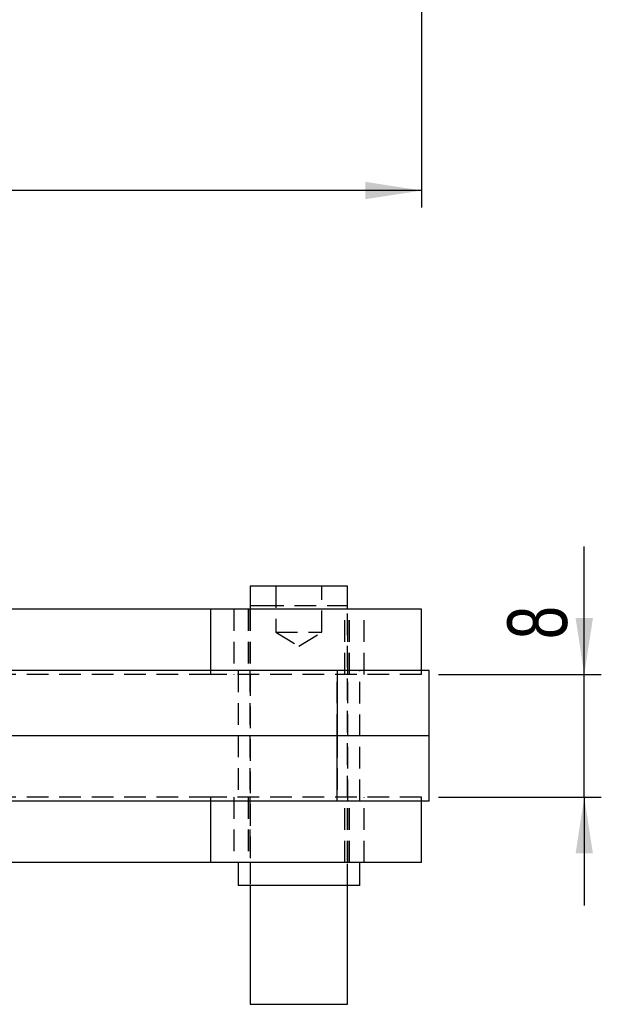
# Model space of a CAD drawing. Extents: x 37 to 414, y 8 to 317.
# Tile 10 of 18: x 198 to 236, y 9 to 73. Entities that reach past the tile are written whole.
import ezdxf

# ---------------------------------------------------------------- set-up
doc = ezdxf.new("R2010")
doc.units = 0
doc.header["$LTSCALE"] = 1.111111
doc.linetypes.add('HIDDEN', pattern=[1.905, 1.27, -0.635])
doc.layers.get('0').update_dxf_attribs({"linetype": 'CONTINUOUS'})
doc.styles.add('SLDTEXTSTYLE0', font='TXT', dxfattribs={"width": 0.75})
doc.dimstyles.new('SLDDIMSTYLE0', dxfattribs={"dimtxt": 3.888889, "dimasz": 3.668889, "dimexe": 0, "dimexo": 0.0625, "dimgap": 0.972222, "dimtad": 1, "dimdec": 0, "dimrnd": 1e-09, "dimzin": 12, "dimtxsty": 'SLDTEXTSTYLE0', "dimsah": 1, "dimcen": 0.09, "dimazin": 3, "dimtfac": 1, "dimtdec": 0, "dimtofl": 0, "dimtmove": 0, "dimatfit": 3, "dimtolj": 1, "dimtzin": 12})
doc.dimstyles.new('SLDDIMSTYLE3', dxfattribs={"dimtxt": 3.888889, "dimasz": 3.668889, "dimexe": 0, "dimexo": 0.0625, "dimgap": 0.972222, "dimtad": 1, "dimdec": 3, "dimrnd": 1e-09, "dimzin": 12, "dimtxsty": 'SLDTEXTSTYLE0', "dimsah": 1, "dimcen": 0.09, "dimazin": 3, "dimtfac": 1, "dimtdec": 3, "dimtmove": 0, "dimatfit": 3, "dimtolj": 1, "dimtzin": 12})

# ---------------------------------------------------------------- blocks, each defined once
blk = doc.blocks.new('_D_4')
at = {"color": 179, "linetype": 'CONTINUOUS'}
for p, q in [((84.578, 150.104), (84.578, 60.737)), ((224.292, 90.182), (224.292, 60.737)), ((224.292, 61.849), (84.578, 61.849))]:
    blk.add_line(p, q, dxfattribs=at)
for points in [[(84.578, 61.849), (88.247, 61.284), (88.247, 62.413)], [(224.292, 61.849), (220.623, 62.413), (220.623, 61.284)]]:
    blk.add_solid(points, dxfattribs=at)
at = {"color": 179, "linetype": 'CONTINUOUS', "insert": (150.242, 66.862, 0.1), "char_height": 3.8889, "attachment_point": 1, "style": 'SLDTEXTSTYLE0'}
blk.add_mtext('140', dxfattribs=at)
blk = doc.blocks.new('_D_7')
at = {"color": 179, "linetype": 'CONTINUOUS'}
for p, q in [((234.895, 30.311), (234.895, 38.64)), ((225.403, 30.311), (236.006, 30.311)), ((234.895, 22.311), (234.895, 30.311)), ((225.403, 22.311), (236.006, 22.311)), ((234.895, 22.311), (234.895, 15.255))]:
    blk.add_line(p, q, dxfattribs=at)
for points in [[(234.895, 30.311), (235.459, 33.98), (234.33, 33.98)], [(234.895, 22.311), (234.33, 18.642), (235.459, 18.642)]]:
    blk.add_solid(points, dxfattribs=at)
at = {"color": 179, "linetype": 'CONTINUOUS', "insert": (229.882, 32.606, -50.05), "char_height": 3.889, "attachment_point": 1, "rotation": 90, "style": 'SLDTEXTSTYLE0'}
blk.add_mtext('8', dxfattribs=at)

msp = doc.modelspace()

# ---------------------------------------------------------------- linework, layer by layer
at = {"color": 7, "linetype": 'CONTINUOUS'}
for p, q in [((213.117187, 36.060666), (213.117187, 34.560666)), ((216.010586, 36.060666), (213.117187, 36.060666)), ((219.467186, 36.060666), (216.010586, 36.060666)), ((219.467186, 34.560666), (219.467186, 36.060666)), ((210.54569, 34.560666), (196.805063, 34.560666)), ((224.292186, 34.560666), (210.54569, 34.560666)), ((224.292186, 30.560666), (224.292186, 34.560666)), ((218.78744, 30.560666), (197.068253, 30.560666)), ((224.792187, 30.560666), (218.78744, 30.560666)), ((218.78744, 30.560666), (218.78744, 26.310666)), ((224.792187, 26.310666), (224.792187, 30.560666)), ((218.78744, 26.310666), (197.252088, 26.310666)), ((224.792187, 26.310666), (218.78744, 26.310666)), ((218.78744, 22.060666), (218.78744, 26.310666)), ((224.792187, 22.060666), (224.792187, 26.310666)), ((218.78744, 22.060666), (197.066524, 22.060666)), ((224.792187, 22.060666), (218.78744, 22.060666)), ((224.292186, 18.060666), (224.292186, 22.060666)), ((210.54569, 18.060666), (196.8016, 18.060666)), ((224.292186, 18.060666), (210.54569, 18.060666)), ((212.323436, 18.060666), (212.323436, 16.560666)), ((220.260934, 16.560666), (220.260934, 18.060666)), ((215.940186, 16.560666), (212.323436, 16.560666)), ((213.117187, 16.560666), (213.117187, 8.810666)), ((220.260934, 16.560666), (215.940186, 16.560666)), ((219.467186, 8.810666), (219.467186, 16.560666)), ((213.117187, 8.810666), (213.895925, 8.810666)), ((213.895925, 8.810666), (219.467186, 8.810666))]:
    msp.add_line(p, q, dxfattribs=at)
at = {"color": 7, "linetype": 'HIDDEN'}
for p, q in [((214.792185, 36.060666), (214.792185, 33.060666)), ((217.792184, 33.060666), (217.792184, 36.060666)), ((213.117187, 34.810666), (213.895925, 34.810666)), ((213.895925, 34.810666), (219.467186, 34.810666)), ((212.042187, 34.560666), (212.042187, 30.310666)), ((212.992185, 34.560666), (212.992185, 30.310666)), ((213.092187, 34.560666), (213.092187, 30.310666)), ((213.117187, 34.560666), (213.117187, 18.060666)), ((219.292187, 30.310666), (219.292187, 34.560666)), ((219.467186, 18.060666), (219.467186, 34.560666)), ((219.492187, 30.310666), (219.492187, 34.560666)), ((219.592185, 30.310666), (219.592185, 34.560666)), ((220.542186, 30.310666), (220.542186, 34.560666)), ((214.792185, 33.060666), (217.792184, 33.060666)), ((214.792185, 33.060666), (216.292185, 32.159375)), ((216.292185, 32.159375), (217.792184, 33.060666)), ((210.54569, 30.310666), (176.292186, 30.310666)), ((210.54569, 30.310666), (210.54569, 30.560666)), ((224.292186, 30.310666), (210.54569, 30.310666)), ((212.323436, 30.560666), (212.323436, 22.060666)), ((213.092187, 30.560666), (213.092187, 26.310666)), ((218.796932, 26.310666), (218.796932, 30.560666)), ((219.492187, 26.310666), (219.492187, 30.560666)), ((220.260934, 22.060666), (220.260934, 30.560666)), ((224.292186, 30.310666), (224.292186, 30.560666)), ((213.092187, 26.310666), (213.092187, 22.060666)), ((218.796932, 26.310666), (218.796932, 22.060666)), ((219.492187, 22.060666), (219.492187, 26.310666)), ((210.54569, 22.310666), (176.292186, 22.310666)), ((224.292186, 22.310666), (210.54569, 22.310666)), ((210.54569, 22.060666), (210.54569, 22.310666)), ((212.042187, 22.310666), (212.042187, 18.060666)), ((212.992185, 22.310666), (212.992185, 18.060666)), ((213.092187, 22.310666), (213.092187, 18.060666)), ((219.292187, 18.060666), (219.292187, 22.310666)), ((219.492187, 18.060666), (219.492187, 22.310666)), ((219.592185, 18.060666), (219.592185, 22.310666)), ((220.542186, 18.060666), (220.542186, 22.310666)), ((224.292186, 22.060666), (224.292186, 22.310666)), ((213.117187, 18.060666), (213.117187, 16.560666)), ((219.467186, 16.560666), (219.467186, 18.060666))]:
    msp.add_line(p, q, dxfattribs=at)
at = {"color": 8, "linetype": 'CONTINUOUS'}
for p, q in [((210.54569, 30.560666), (210.54569, 34.560666)), ((210.54569, 18.060666), (210.54569, 22.060666))]:
    msp.add_line(p, q, dxfattribs=at)

# ---------------------------------------------------------------- dimensions: what is measured, and where the dimension line sits
at = {"color": 179, "linetype": 'CONTINUOUS'}
for base, p1, p2, angle, dimstyle, picture, middle in [((84.578068, 61.848526), (224.292186, 91.29297), (84.578068, 151.21483), 0, 'SLDDIMSTYLE0', '_D_4', (156.131748, 61.848526)), ((234.894912, 30.310666), (224.292186, 22.310666), (224.292186, 30.310666), 90, 'SLDDIMSTYLE3', '_D_7', (234.894912, 35.622942))]:
    dim = msp.add_linear_dim(base=base, p1=p1, p2=p2, angle=angle, dimstyle=dimstyle, dxfattribs=at)
    dim.commit()
    dim.dimension.update_dxf_attribs({"geometry": picture, "text_midpoint": middle, "dimtype": 160})

doc.saveas('drawing.dxf')
